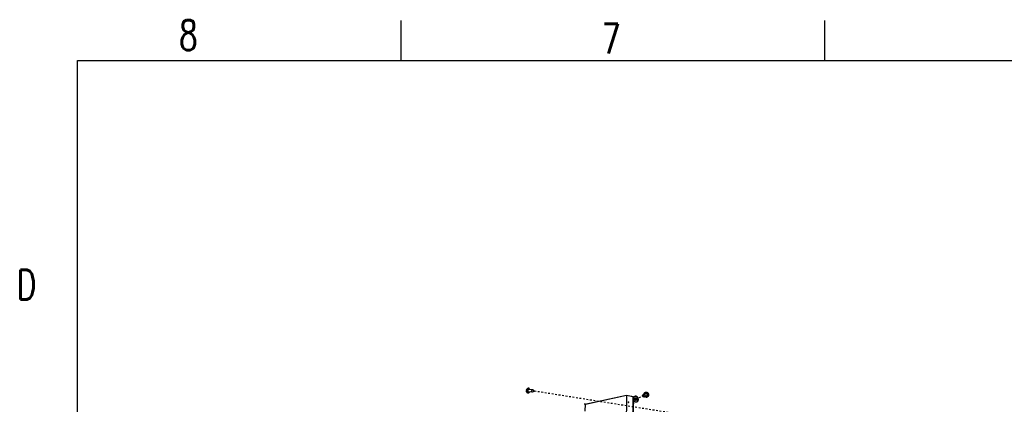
# Model space of a CAD drawing. Header units: inches. Extents: x -1 to 205, y 81 to 217.
# Tile 54 of 108: x -1 to 61, y 193 to 217. Entities that reach past the tile are written whole.
import ezdxf

# ---------------------------------------------------------------- set-up
doc = ezdxf.new("R2010")
doc.units = ezdxf.units.IN
doc.header["$LTSCALE"] = 1.1
doc.header["$MEASUREMENT"] = 0
doc.linetypes.add('DASHED', pattern=[0.2, 0.1, -0.1])
doc.layers.get('0').update_dxf_attribs({"linetype": 'CONTINUOUS'})
for name, color, linetype in [('02___PRT_ALL_AXES', 7, 'CONTINUOUS'), ('1', 7, 'CONTINUOUS'), ('6_ALL_SURFS', 7, 'CONTINUOUS'), ('6文本', 5, 'CONTINUOUS'), ('7_ALL_FEATURES', 7, 'CONTINUOUS')]:
    doc.layers.add(name, color=color, linetype=linetype)
doc.styles.get("Standard").update_dxf_attribs({"font": 'txt', "width": 0.8, "bigfont": 'gbcbig.shx'})

msp = doc.modelspace()

# ---------------------------------------------------------------- linework, layer by layer
at = {"color": 4, "linetype": 'DASHED'}
for p, q in [((58.736, 189.062), (31.239, 193.456)), ((38.088, 193.17), (37.736, 193.017)), ((37.647, 192.978), (37.436, 192.887))]:
    msp.add_line(p, q, dxfattribs=at)
at = {"color": 7, "linetype": 'Continuous'}
for p, q in [((37.535, 193.123), (37.518, 193.116)), ((34.437, 192.196), (34.443, 192.634)), ((37.676, 192.798), (37.659, 192.79))]:
    msp.add_line(p, q, dxfattribs=at)
for points, start_tangent, end_tangent in [([(37.518, 193.116), (37.509, 193.111), (37.492, 193.1), (37.477, 193.086), (37.464, 193.069), (37.453, 193.05), (37.446, 193.029), (37.441, 193.006), (37.439, 192.982), (37.44, 192.957), (37.445, 192.933), (37.452, 192.909), (37.462, 192.886), (37.474, 192.864), (37.489, 192.844), (37.506, 192.826), (37.524, 192.811), (37.544, 192.798), (37.565, 192.789), (37.586, 192.783)], (-0.917447, -0.397858), (0.981705, -0.190408)), ([(37.59, 193.123), (37.569, 193.125), (37.548, 193.124), (37.528, 193.119), (37.518, 193.116)], (-0.981705, 0.190408), (-0.917447, -0.397858)), ([(37.587, 192.878), (37.576, 192.881), (37.565, 192.886), (37.554, 192.894), (37.545, 192.903), (37.537, 192.914), (37.53, 192.926), (37.526, 192.939), (37.523, 192.953), (37.522, 192.966), (37.523, 192.979), (37.526, 192.991), (37.531, 193.002), (37.538, 193.011), (37.546, 193.019), (37.556, 193.025), (37.557, 193.025)], (-0.981705, 0.190408), (0.917473, 0.397798)), ([(37.607, 193.13), (37.586, 193.133), (37.565, 193.131), (37.545, 193.127), (37.535, 193.123)], (-0.981705, 0.190408), (-0.917447, -0.397858)), ([(37.604, 192.885), (37.593, 192.888), (37.582, 192.894), (37.571, 192.901), (37.562, 192.911), (37.554, 192.922), (37.547, 192.934), (37.543, 192.947), (37.54, 192.96), (37.539, 192.973), (37.54, 192.986), (37.543, 192.998), (37.548, 193.009), (37.555, 193.019), (37.563, 193.026), (37.566, 193.029)], (-0.981705, 0.190408), (0.838857, 0.544351)), ([(37.557, 193.025), (37.567, 193.028)], (0.917473, 0.397798), (0.976888, 0.213752)), ([(37.567, 193.028), (37.578, 193.03), (37.589, 193.028)], (0.976888, 0.213752), (0.981705, -0.190408)), ([(37.589, 193.028), (37.601, 193.025), (37.612, 193.02), (37.622, 193.012), (37.632, 193.003), (37.64, 192.992), (37.646, 192.98), (37.651, 192.967), (37.654, 192.953), (37.655, 192.94), (37.653, 192.927), (37.65, 192.915), (37.645, 192.904), (37.638, 192.895), (37.63, 192.887), (37.627, 192.885)], (0.981705, -0.190408), (-0.838857, -0.544351)), ([(37.659, 192.79), (37.667, 192.795), (37.684, 192.806), (37.7, 192.82), (37.713, 192.837), (37.723, 192.856), (37.731, 192.877), (37.736, 192.9), (37.737, 192.924), (37.736, 192.949), (37.732, 192.973), (37.725, 192.997), (37.715, 193.02), (37.702, 193.042), (37.688, 193.062), (37.671, 193.08), (37.652, 193.095), (37.632, 193.108), (37.612, 193.117), (37.59, 193.123)], (0.917447, 0.397858), (-0.981705, 0.190408)), ([(37.676, 192.798), (37.684, 192.802), (37.701, 192.813), (37.717, 192.827), (37.73, 192.844), (37.74, 192.864), (37.748, 192.885), (37.753, 192.908), (37.754, 192.931), (37.753, 192.956), (37.749, 192.98), (37.742, 193.005), (37.732, 193.028), (37.719, 193.05), (37.705, 193.07), (37.688, 193.088), (37.669, 193.103), (37.649, 193.115), (37.629, 193.124), (37.607, 193.13)], (0.917447, 0.397858), (-0.981705, 0.190408)), ([(37.586, 192.783), (37.607, 192.781), (37.628, 192.782), (37.648, 192.787), (37.659, 192.79)], (0.981705, -0.190408), (0.917447, 0.397858)), ([(37.62, 192.881), (37.61, 192.878), (37.599, 192.876), (37.587, 192.878)], (-0.917473, -0.397798), (-0.981705, 0.190408)), ([(37.627, 192.885), (37.616, 192.884), (37.604, 192.885)], (-0.976888, -0.213752), (-0.981705, 0.190408)), ([(37.627, 192.885), (37.621, 192.881), (37.62, 192.881)], (-0.838857, -0.544351), (-0.917473, -0.397798))]:
    msp.add_spline(points, degree=3, dxfattribs=dict(at, start_tangent=start_tangent, end_tangent=end_tangent))
at = {"layer": '02___PRT_ALL_AXES', "color": 7, "linetype": 'Continuous'}
for p, q in [((30.903, 193.642), (30.879, 193.644)), ((30.876, 193.328), (30.853, 193.33)), ((31.115, 193.387), (30.883, 193.406)), ((31.129, 193.544), (30.896, 193.563)), ((31.241, 193.435), (31.123, 193.388)), ((31.244, 193.475), (31.136, 193.541)), ((38.015, 193.156), (38.041, 193.218)), ((38.027, 193.126), (38.091, 193.103)), ((38.07, 193.248), (38.211, 193.309)), ((38.133, 193.103), (38.274, 193.164)), ((38.18, 193.381), (38.194, 193.387)), ((38.305, 193.092), (38.319, 193.098))]:
    msp.add_line(p, q, dxfattribs=at)
for points, start_tangent, end_tangent in [([(30.903, 193.642), (30.897, 193.642), (30.886, 193.639), (30.876, 193.633), (30.865, 193.623), (30.856, 193.61), (30.847, 193.595), (30.839, 193.577), (30.832, 193.557), (30.826, 193.536), (30.822, 193.513), (30.819, 193.49), (30.818, 193.466), (30.819, 193.443)], (-0.996543, 0.083078), (0.056794, -0.998386)), ([(30.957, 193.558), (30.955, 193.569), (30.949, 193.588), (30.943, 193.605), (30.935, 193.618), (30.927, 193.629), (30.917, 193.637), (30.907, 193.641), (30.903, 193.642)], (-0.168354, 0.985727), (-0.996543, 0.083078)), ([(30.876, 193.328), (30.872, 193.329), (30.861, 193.333), (30.852, 193.34), (30.843, 193.351), (30.836, 193.365), (30.829, 193.381), (30.824, 193.4), (30.821, 193.421), (30.819, 193.443)], (-0.996543, 0.083078), (-0.056794, 0.998386)), ([(30.896, 193.563), (30.895, 193.563), (30.888, 193.562), (30.882, 193.558), (30.876, 193.552), (30.87, 193.543), (30.865, 193.533), (30.86, 193.52), (30.857, 193.507), (30.855, 193.493), (30.854, 193.478), (30.854, 193.464)], (-0.996294, 0.086012), (0.056794, -0.998386)), ([(30.883, 193.406), (30.877, 193.408), (30.871, 193.412), (30.866, 193.418), (30.862, 193.427), (30.858, 193.438), (30.855, 193.45), (30.854, 193.464)], (-0.996294, 0.086012), (-0.056794, 0.998386)), ([(30.944, 193.401), (30.94, 193.392), (30.932, 193.375), (30.923, 193.359), (30.914, 193.346), (30.903, 193.337), (30.893, 193.331), (30.882, 193.328), (30.876, 193.328)], (-0.329911, -0.944012), (-0.996543, 0.083078)), ([(31.129, 193.544), (31.128, 193.544), (31.121, 193.543), (31.114, 193.539), (31.108, 193.532), (31.102, 193.524), (31.097, 193.513), (31.093, 193.501), (31.09, 193.487), (31.087, 193.473), (31.086, 193.459), (31.087, 193.444)], (-0.996275, 0.086228), (0.056794, -0.998386)), ([(31.115, 193.387), (31.11, 193.388), (31.104, 193.392), (31.099, 193.399), (31.094, 193.408), (31.091, 193.419), (31.088, 193.431), (31.087, 193.444)], (-0.996275, 0.086228), (-0.056794, 0.998386)), ([(31.123, 193.388), (31.123, 193.388), (31.116, 193.387), (31.115, 193.387)], (-0.92822, -0.372033), (-0.996275, 0.086228)), ([(31.136, 193.541), (31.134, 193.542), (31.129, 193.544)], (-0.852318, 0.523024), (-0.996275, 0.086228)), ([(31.244, 193.475), (31.244, 193.475), (31.242, 193.476), (31.239, 193.475), (31.237, 193.473), (31.235, 193.47), (31.233, 193.465), (31.232, 193.461), (31.231, 193.455), (31.231, 193.45)], (-0.858009, 0.513635), (0.056794, -0.998386)), ([(31.241, 193.435), (31.239, 193.435), (31.237, 193.436), (31.235, 193.438), (31.233, 193.441), (31.232, 193.445), (31.231, 193.45)], (-0.927515, -0.373787), (-0.056794, 0.998386)), ([(31.25, 193.461), (31.25, 193.456), (31.249, 193.45), (31.248, 193.445), (31.246, 193.441), (31.244, 193.438), (31.242, 193.436), (31.241, 193.435)], (0.056794, -0.998386), (-0.927515, -0.373787)), ([(31.25, 193.461), (31.249, 193.466), (31.248, 193.47), (31.246, 193.473), (31.244, 193.475)], (-0.056794, 0.998386), (-0.858009, 0.513635)), ([(38.013, 193.148), (38.014, 193.153), (38.015, 193.156)], (0.012225, 0.999925), (0.396658, 0.917966)), ([(38.013, 193.148), (38.014, 193.143), (38.015, 193.138), (38.018, 193.133), (38.021, 193.129), (38.025, 193.127), (38.027, 193.126)], (-0.012225, -0.999925), (0.941152, -0.337982)), ([(38.015, 193.156), (38.015, 193.157), (38.018, 193.161), (38.022, 193.163), (38.026, 193.164), (38.03, 193.164), (38.035, 193.163), (38.039, 193.16), (38.042, 193.156), (38.045, 193.151), (38.047, 193.146), (38.047, 193.141)], (0.396658, 0.917966), (-0.012225, -0.999925)), ([(38.027, 193.126), (38.03, 193.125), (38.034, 193.125), (38.038, 193.126), (38.042, 193.128), (38.045, 193.132), (38.047, 193.136), (38.047, 193.141)], (0.941152, -0.337982), (0.012225, 0.999925)), ([(38.041, 193.218), (38.046, 193.226), (38.053, 193.236), (38.063, 193.244), (38.07, 193.248)], (0.396655, 0.917968), (0.91736, 0.398059)), ([(38.07, 193.248), (38.073, 193.249), (38.085, 193.252), (38.097, 193.252), (38.109, 193.25), (38.121, 193.245), (38.132, 193.238), (38.142, 193.228), (38.151, 193.217), (38.159, 193.204), (38.164, 193.191), (38.167, 193.177), (38.168, 193.163)], (0.91736, 0.398059), (-0.012225, -0.999925)), ([(38.091, 193.103), (38.095, 193.102), (38.107, 193.099), (38.119, 193.1), (38.13, 193.102), (38.133, 193.103)], (0.941206, -0.337834), (0.91736, 0.398059)), ([(38.11, 193.265), (38.112, 193.285), (38.116, 193.306), (38.124, 193.325), (38.134, 193.343), (38.147, 193.358), (38.161, 193.371), (38.178, 193.38), (38.18, 193.381)], (0.028126, 0.999604), (0.917458, 0.397832)), ([(38.133, 193.103), (38.141, 193.108), (38.15, 193.115), (38.158, 193.125), (38.163, 193.136), (38.167, 193.149), (38.168, 193.163)], (0.91736, 0.398059), (0.012225, 0.999925)), ([(38.173, 193.121), (38.175, 193.119), (38.192, 193.106), (38.211, 193.095), (38.231, 193.088), (38.251, 193.084), (38.27, 193.084), (38.289, 193.087), (38.305, 193.092)], (0.74895, -0.662626), (0.917458, 0.397832)), ([(38.18, 193.381), (38.196, 193.387), (38.215, 193.39), (38.234, 193.389), (38.254, 193.385), (38.274, 193.378), (38.293, 193.368), (38.31, 193.355), (38.327, 193.339), (38.341, 193.321), (38.353, 193.301), (38.363, 193.279), (38.37, 193.257), (38.374, 193.234), (38.375, 193.211)], (0.917458, 0.397832), (-0.012225, -0.999925)), ([(38.211, 193.309), (38.214, 193.31), (38.225, 193.313), (38.237, 193.313), (38.25, 193.311), (38.262, 193.306), (38.273, 193.299), (38.283, 193.289), (38.292, 193.278), (38.299, 193.266), (38.305, 193.252), (38.308, 193.238), (38.309, 193.224)], (0.917409, 0.397946), (-0.012225, -0.999925)), ([(38.274, 193.164), (38.282, 193.169), (38.291, 193.176), (38.298, 193.186), (38.304, 193.197), (38.308, 193.21), (38.309, 193.224)], (0.917409, 0.397946), (0.012225, 0.999925)), ([(38.305, 193.092), (38.307, 193.093), (38.319, 193.099)], (0.917458, 0.397832), (0.848733, 0.528821)), ([(38.319, 193.099), (38.324, 193.103), (38.338, 193.115), (38.351, 193.13), (38.361, 193.148), (38.369, 193.168), (38.373, 193.189), (38.375, 193.211)], (0.848733, 0.528821), (0.012225, 0.999925))]:
    msp.add_spline(points, degree=3, dxfattribs=dict(at, start_tangent=start_tangent, end_tangent=end_tangent))
at = {"layer": '1', "color": 0, "linetype": 'Continuous'}
for p, q in [((22.952, 214.104), (22.952, 216.592)), ((49.39, 214.104), (49.39, 216.592)), ((2.734, 83.467), (2.734, 214.104)), ((2.734, 214.104), (201.8, 214.104))]:
    msp.add_line(p, q, dxfattribs=at)
at = {"layer": '6_ALL_SURFS', "color": 7, "linetype": 'Continuous'}
for p, q in [((34.443, 192.634), (37.005, 193.192)), ((37.005, 193.192), (36.96, 189.513)), ((37.005, 193.192), (37.413, 193.113)), ((37.413, 193.113), (37.371, 189.667))]:
    msp.add_line(p, q, dxfattribs=at)
for points, start_tangent, end_tangent in [([(34.443, 192.634), (34.418, 192.626), (34.402, 192.616)], (-0.977106, -0.212754), (-0.66409, -0.747653)), ([(37.125, 192.772), (37.121, 192.761)], (-0.61444, -0.788964), (-0.012225, -0.999925)), ([(37.121, 192.761), (37.125, 192.749), (37.133, 192.741), (37.143, 192.739), (37.146, 192.74)], (-0.012225, -0.999925), (0.914687, 0.404163)), ([(37.13, 192.776), (37.125, 192.772)], (-0.914687, -0.404163), (-0.61444, -0.788964)), ([(37.148, 192.771), (37.143, 192.775), (37.133, 192.777), (37.13, 192.776)], (-0.69903, 0.715093), (-0.914687, -0.404163)), ([(37.146, 192.74), (37.151, 192.744), (37.155, 192.755)], (0.914687, 0.404163), (0.012225, 0.999925)), ([(37.155, 192.755), (37.151, 192.766), (37.148, 192.771)], (0.012225, 0.999925), (-0.69903, 0.715093))]:
    msp.add_spline(points, degree=3, dxfattribs=dict(at, start_tangent=start_tangent, end_tangent=end_tangent))
at = {"layer": '7_ALL_FEATURES', "color": 7, "linetype": 'Continuous'}
for p, q in [((30.857, 193.638), (30.859, 193.639)), ((30.767, 193.449), (30.766, 193.454)), ((30.767, 193.459), (30.768, 193.449)), ((34.413, 192.645), (37.002, 193.209)), ((37.002, 193.209), (37.439, 193.124)), ((37.439, 193.124), (37.396, 189.677)), ((37.413, 193.113), (37.439, 193.124))]:
    msp.add_line(p, q, dxfattribs=at)
for points, start_tangent, end_tangent in [([(30.765, 193.486), (30.765, 193.497), (30.767, 193.512), (30.771, 193.527), (30.775, 193.542), (30.782, 193.557), (30.79, 193.572), (30.799, 193.587), (30.81, 193.6), (30.823, 193.613), (30.836, 193.624), (30.854, 193.636)], (0.033744, 0.999431), (0.861624, 0.507547)), ([(30.795, 193.445), (30.795, 193.467), (30.796, 193.489), (30.798, 193.512), (30.802, 193.533), (30.807, 193.554), (30.813, 193.574), (30.821, 193.592), (30.829, 193.607), (30.838, 193.62), (30.847, 193.631), (30.857, 193.638)], (-0.056794, 0.998386), (0.861624, 0.507547)), ([(30.859, 193.639), (30.868, 193.643), (30.878, 193.644), (30.879, 193.644)], (0.878551, 0.477648), (0.99642, -0.084546)), ([(30.765, 193.486), (30.765, 193.485), (30.765, 193.483), (30.765, 193.481), (30.766, 193.479)], (-0.033672, -0.999433), (0.464639, -0.8855)), ([(30.766, 193.479), (30.766, 193.469), (30.767, 193.459)], (-0.04195, -0.99912), (0.089444, -0.995992)), ([(30.766, 193.454), (30.766, 193.454), (30.766, 193.456), (30.766, 193.457), (30.767, 193.459), (30.767, 193.459)], (-0.146828, 0.989162), (0.253105, 0.967439)), ([(30.768, 193.449), (30.767, 193.451), (30.767, 193.452), (30.766, 193.454)], (-0.464639, 0.8855), (-0.146828, 0.989162)), ([(30.834, 193.338), (30.816, 193.353), (30.802, 193.37), (30.789, 193.389), (30.779, 193.409), (30.772, 193.428), (30.768, 193.447), (30.767, 193.449)], (-0.786915, 0.617061), (-0.173226, 0.984882)), ([(30.834, 193.338), (30.826, 193.345), (30.818, 193.356), (30.811, 193.37), (30.805, 193.386), (30.801, 193.404), (30.797, 193.424), (30.795, 193.445)], (-0.787142, 0.616771), (-0.056794, 0.998386)), ([(30.853, 193.33), (30.845, 193.332), (30.835, 193.337), (30.834, 193.338)], (-0.99642, 0.084546), (-0.787142, 0.616771)), ([(38.194, 193.387), (38.203, 193.391), (38.221, 193.395), (38.24, 193.396), (38.258, 193.394)], (0.917452, 0.397846), (0.981705, -0.190408)), ([(38.258, 193.394), (38.277, 193.389), (38.296, 193.38), (38.308, 193.373)], (0.981705, -0.190408), (0.83645, -0.548043)), ([(38.308, 193.373), (38.329, 193.357), (38.347, 193.338), (38.363, 193.316), (38.375, 193.293), (38.384, 193.268), (38.388, 193.242), (38.389, 193.217), (38.387, 193.191)], (0.836448, -0.548047), (-0.17154, -0.985177)), ([(38.308, 193.373), (38.313, 193.369), (38.33, 193.356), (38.345, 193.34), (38.358, 193.322), (38.369, 193.303), (38.378, 193.282), (38.384, 193.261), (38.388, 193.239), (38.389, 193.217)], (0.83645, -0.548043), (-0.012225, -0.999925)), ([(38.387, 193.191), (38.383, 193.176), (38.376, 193.157), (38.367, 193.14), (38.356, 193.125), (38.342, 193.112), (38.327, 193.102), (38.319, 193.098)], (-0.171527, -0.985179), (-0.917452, -0.397846)), ([(38.389, 193.217), (38.388, 193.196), (38.387, 193.191)], (-0.012225, -0.999925), (-0.171527, -0.985179)), ([(34.413, 192.645), (34.388, 192.638), (34.369, 192.63)], (-0.977106, -0.212754), (-0.872629, -0.488384)), ([(37.147, 192.772), (37.15, 192.76), (37.154, 192.755)], (-0.012225, -0.999925), (0.69903, -0.715093))]:
    msp.add_spline(points, degree=3, dxfattribs=dict(at, start_tangent=start_tangent, end_tangent=end_tangent))

# ---------------------------------------------------------------- texts
at = {"layer": '6文本', "color": 0, "linetype": 'Continuous', "oblique": 0.00002, "width": 0.732548}
for s, p in [('8', (9.072, 214.757)), ('7', (35.469, 214.532)), ('D', (-1.061, 199.172))]:
    msp.add_text(s, height=1.866, dxfattribs=at).set_placement(p)

doc.saveas('drawing.dxf')
